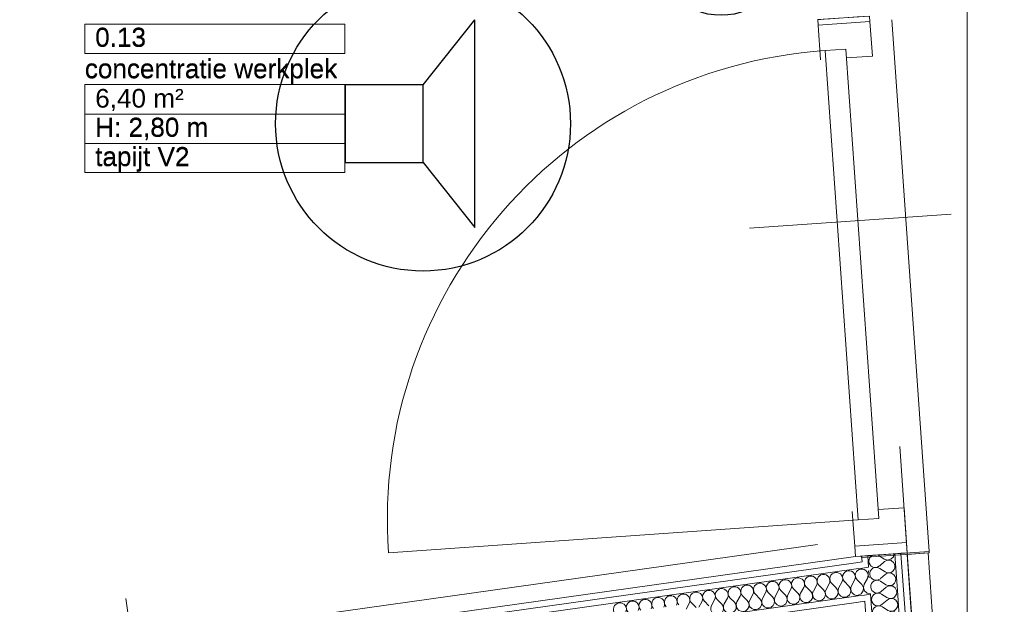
# Model space of a CAD drawing. Header units: millimetres. Extents: x -39149 to 267781, y -2340 to 58540.
# Tile 229 of 244: x 41386 to 43283, y 40883 to 42010. Entities that reach past the tile are written whole.
import ezdxf
from ezdxf.enums import TextEntityAlignment as Align

# ---------------------------------------------------------------- set-up
doc = ezdxf.new("R2010")
doc.units = ezdxf.units.MM
doc.header["$LTSCALE"] = 100
doc.header["$MEASUREMENT"] = 0
for name, pattern in [('B0605', [141, 70, -35, 1, -35]), ('B0701', [46.823999, 31.199999, -15.624]), ('B0704', [150, 100, -50])]:
    doc.linetypes.add(name, pattern=pattern)
for name, color, linetype in [('22 C Binnenwanden', 7, 'Continuous'), ('22 C Binnenwanden Doorsnede-arcering', 7, 'Continuous'), ('22 C Binnenwanden Laagscheidingslijnen', 7, 'Continuous'), ('22 C Binnenwanden Ramen', 7, 'Continuous'), ('22 NC Binnenwanden', 7, 'Continuous'), ('22 NC Binnenwanden Deuren', 7, 'Continuous'), ('82 Interieur', 7, 'Continuous'), ('A Stramien', 7, 'Continuous'), ('EL6311--_LICHT_BINNEN', 3, 'Continuous'), ('EL6421--_GELUID', 3, 'Continuous'), ('T Maatvoering 1_ 50', 7, 'Continuous'), ('Z Ruimteoppervlak', 7, 'Continuous'), ('Z Ruimteoppervlak Zone label', 7, 'Continuous'), ('Z Ruimteoppervlak Zone tekst', 7, 'Continuous')]:
    doc.layers.add(name, color=color, linetype=linetype)
doc.styles.add('buro-012', font='isocp.shx', dxfattribs={"height": 120})
doc.styles.add('BURO-018', font='isocp.shx', dxfattribs={"height": 180})
doc.styles.add('GENERATED_STYLE_1', font='arial.ttf')
doc.styles.add('GENERATED_STYLE_2', font='swiss.ttf')
doc.styles.add('GENERATED_STYLE_3', font='swiss.ttf', dxfattribs={"width": 0.96})
doc.styles.get("Standard").update_dxf_attribs({"font": 'txt', "bigfont": 'BIGFONT.SHX'})

# ---------------------------------------------------------------- blocks, each defined once
blk = doc.blocks.new('concentratie werkplek_0.13_2_7', base_point=(41761.5, 41860.1))
at = {"layer": 'Z Ruimteoppervlak Zone label', "color": 8, "linetype": 'Continuous', "lineweight": 0}
for p, q in [((41511.1, 42001.5), (42011.9, 42001.5)), ((41511.1, 41944.9), (41511.1, 42001.5)), ((42011.9, 42001.5), (42011.9, 41944.9)), ((42011.9, 41944.9), (41511.1, 41944.9)), ((41511.1, 41884.6), (42011.9, 41884.6)), ((41511.1, 41828), (41511.1, 41884.6)), ((42011.9, 41884.6), (42011.9, 41828)), ((42011.9, 41828), (41511.1, 41828)), ((41511.1, 41828), (42011.9, 41828)), ((41511.1, 41771.4), (41511.1, 41828)), ((42011.9, 41828), (42011.9, 41771.4)), ((42011.9, 41771.4), (41511.1, 41771.4)), ((41511.1, 41771.4), (42011.9, 41771.4)), ((41511.1, 41714.9), (41511.1, 41771.4)), ((42011.9, 41771.4), (42011.9, 41714.9)), ((42011.9, 41714.9), (41511.1, 41714.9))]:
    blk.add_line(p, q, dxfattribs=at)
at = {"linetype": 'Continuous', "lineweight": 0, "flags": 1}
for tag in ['ROOM_AREA', 'ROOM_PERIM', 'ROOM_WALLS_SURF', 'ROOM_DOORS_SURF', 'ROOM_WINDS_SURF', 'ROOM_BASELEV', 'ROOM_NET_AREA', 'ROOM_REDUCED_AREA', 'ROOM_CALC_AREA', 'ROOM_VOLUME']:
    blk.add_attdef(tag, text='', height=2000, dxfattribs=at).set_placement((41761.5, 41288.6), align=Align.BOTTOM_LEFT)
at = {"layer": 'Z Ruimteoppervlak Zone tekst', "color": 2, "lineweight": 0, "insert": (41531.1, 41876.3), "char_height": 36, "attachment_point": 1, "style": 'GENERATED_STYLE_1'}
blk.add_mtext('{6,40 m²}', dxfattribs=at)
at = {"layer": 'Z Ruimteoppervlak Zone tekst', "color": 2, "lineweight": 0}
for tag, style, p in [('ROOM_NUMBER', 'GENERATED_STYLE_1', (41531.1, 41946.6)), ('ROOM_NAME', 'GENERATED_STYLE_2', (41511.1, 41885.9)), ('ROOM_HEIGHT', 'GENERATED_STYLE_1', (41531.1, 41773.1)), ('BASEC', 'GENERATED_STYLE_1', (41531.1, 41716.5))]:
    blk.add_attdef(tag, text='', height=36, dxfattribs=dict(at, style=style)).set_placement(p, align=Align.BOTTOM_LEFT)
blk = doc.blocks.new('*X618')
at = {"layer": '22 C Binnenwanden Doorsnede-arcering', "color": 8, "linetype": 'Continuous', "lineweight": 0}
for p, q in [((42963.9, 40914.8), (42969.9, 40925.6)), ((42983.6, 40917.5), (42974.8, 40926.3)), ((42988.5, 40918.2), (42994.4, 40929.1)), ((42841.3, 40897.5), (42847.3, 40908.4)), ((42861, 40900.3), (42852.2, 40909.1)), ((42865.9, 40901), (42871.8, 40911.8)), ((42885.5, 40903.7), (42876.7, 40912.5)), ((42890.4, 40904.4), (42896.4, 40915.3)), ((42910, 40907.2), (42901.3, 40916)), ((42914.9, 40907.9), (42920.9, 40918.7)), ((42934.5, 40910.6), (42925.8, 40919.4)), ((42939.4, 40911.3), (42945.4, 40922.2)), ((42959, 40914.1), (42950.3, 40922.9)), ((42694.2, 40876.9), (42700.2, 40887.7)), ((42713.8, 40879.6), (42705.1, 40888.4)), ((42718.7, 40880.3), (42724.7, 40891.2)), ((42738.3, 40883.1), (42729.6, 40891.8)), ((42743.3, 40883.8), (42749.2, 40894.6)), ((42762.9, 40886.5), (42754.1, 40895.3)), ((42767.8, 40887.2), (42773.8, 40898.1)), ((42787.4, 40890), (42778.7, 40898.7)), ((42792.3, 40890.7), (42798.3, 40901.5)), ((42811.9, 40893.4), (42803.2, 40902.2)), ((42816.8, 40894.1), (42822.8, 40904.9)), ((42836.4, 40896.9), (42827.7, 40905.6)), ((42669.7, 40873.4), (42675.7, 40884.3)), ((42689.3, 40876.2), (42680.6, 40885))]:
    blk.add_line(p, q, dxfattribs=at)
for centre, start, end in [((42959.1, 40931.6), 331.1278, 97.9977), ((42983.6, 40935), 97.9977, 224.8676), ((42983.6, 40935), 331.1278, 97.9977), ((43008.1, 40938.5), 144.5174, 223.4913), ((42836.5, 40914.4), 97.9977, 224.8676), ((42836.5, 40914.4), 331.1278, 97.9977), ((42861, 40917.8), 97.9977, 224.8676), ((42861, 40917.8), 331.1278, 97.9977), ((42885.5, 40921.3), 97.9977, 224.8676), ((42885.5, 40921.3), 331.1278, 97.9977), ((42910, 40924.7), 97.9977, 224.8676), ((42910, 40924.7), 331.1278, 97.9977), ((42934.6, 40928.1), 97.9977, 224.8676), ((42934.6, 40928.1), 331.1278, 97.9977), ((42959.1, 40931.6), 97.9977, 224.8676), ((42689.3, 40893.7), 331.1278, 97.9977), ((42713.9, 40897.1), 97.9977, 224.8676), ((42713.9, 40897.1), 331.1278, 97.9977), ((42738.4, 40900.6), 97.9977, 224.8676), ((42738.4, 40900.6), 331.1278, 97.9977), ((42762.9, 40904), 97.9977, 224.8676), ((42762.9, 40904), 331.1278, 97.9977), ((42787.4, 40907.5), 97.9977, 224.8676), ((42787.4, 40907.5), 331.1278, 97.9977), ((42812, 40910.9), 97.9977, 224.8676), ((42812, 40910.9), 331.1278, 97.9977), ((42901.2, 40898.5), 151.1278, 44.8676), ((42925.7, 40901.9), 151.1278, 44.8676), ((42950.3, 40905.3), 151.1278, 44.8676), ((42974.8, 40908.8), 151.1278, 44.8676), ((42999.3, 40912.2), 151.1278, 278.9678), ((42566.7, 40876.5), 97.9977, 224.8676), ((42566.7, 40876.5), 331.1278, 97.9977), ((42591.3, 40879.9), 97.9977, 224.8676), ((42591.3, 40879.9), 331.1278, 97.9977), ((42615.8, 40883.4), 97.9977, 224.8676), ((42615.8, 40883.4), 331.1278, 97.9977), ((42640.3, 40886.8), 97.9977, 224.8676), ((42640.3, 40886.8), 331.1278, 97.9977), ((42664.8, 40890.2), 97.9977, 224.8676), ((42664.8, 40890.2), 331.1278, 97.9977), ((42689.3, 40893.7), 97.9977, 224.8676), ((42778.6, 40881.2), 151.1278, 44.8676), ((42803.1, 40884.7), 151.1278, 44.8676), ((42827.7, 40888.1), 151.1278, 44.8676), ((42852.2, 40891.6), 151.1278, 44.8676), ((42876.7, 40895), 151.1278, 44.8676), ((42542.2, 40873), 97.9977, 224.8676), ((42542.2, 40873), 331.1278, 97.9977), ((42729.6, 40874.3), 151.1278, 44.8676), ((42754.1, 40877.8), 151.1278, 44.8676)]:
    blk.add_arc(centre, 12.4, start, end, dxfattribs=at)
blk = doc.blocks.new('Wall_117_7', base_point=(43102.3, 40888.7))
at = {"layer": '22 C Binnenwanden', "color": 8, "linetype": 'Continuous', "lineweight": 0}
blk.add_line((42996, 40974.8), (40006.4, 40554.7), dxfattribs=at)
at = {"layer": '22 C Binnenwanden Laagscheidingslijnen', "color": 8, "linetype": 'Continuous', "lineweight": 0}
for p, q in [((42996.8, 40962.8), (40008.1, 40542.9)), ((42997.7, 40950.8), (40009.8, 40531)), ((40017, 40479.5), (43001.3, 40898.8)), ((40018.7, 40467.6), (43002.2, 40886.8))]:
    blk.add_line(p, q, dxfattribs=at)
at = {"layer": '22 C Binnenwanden', "color": 1, "lineweight": 0}
blk.add_blockref('*X618', (0, 0), dxfattribs=at)
blk = doc.blocks.new('*X622')
at = {"layer": '22 C Binnenwanden Doorsnede-arcering', "color": 8, "linetype": 'Continuous', "lineweight": 0}
for p, q in [((43000.2, 40948), (42998, 40945.6)), ((43003.1, 40949.8), (43000.2, 40948)), ((43006.4, 40950.7), (43003.1, 40949.8)), ((43009.7, 40950.7), (43006.4, 40950.7)), ((42999.1, 40930), (42999.3, 40929.7)), ((43008.1, 40921), (42999.3, 40929.7)), ((43007.2, 40902.7), (43011, 40908.3)), ((43011.4, 40915.1), (43008.1, 40921)), ((43011, 40908.3), (43011.4, 40915.1)), ((43012, 40917.6), (43011.5, 40915.1)), ((43011.5, 40915.1), (43012.4, 40912.3)), ((43001.2, 40900.1), (43007.2, 40902.7))]:
    blk.add_line(p, q, dxfattribs=at)
blk = doc.blocks.new('*X623')
at = {"layer": '22 C Binnenwanden Doorsnede-arcering', "color": 8, "linetype": 'Continuous', "lineweight": 0}
for p, q in [((43009.8, 40950.7), (43009.7, 40950.7)), ((43013.1, 40949.8), (43009.8, 40950.7)), ((43016, 40948), (43013.1, 40949.8)), ((43018.3, 40945.5), (43016, 40948)), ((43019.8, 40942.5), (43018.3, 40945.5)), ((43020.9, 40945.9), (43020.3, 40942.5)), ((43021.9, 40947.9), (43020.9, 40945.9)), ((43013, 40921.7), (43019, 40932.5)), ((43019, 40932.5), (43020.2, 40935.7)), ((43020.5, 40939.1), (43019.8, 40942.5)), ((43020.2, 40935.7), (43020.5, 40939.1)), ((43020.3, 40942.5), (43020.6, 40939.1)), ((43020.6, 40939.1), (43021.8, 40935.9)), ((43021.8, 40935.9), (43022.9, 40934.5)), ((43013, 40921.7), (43012, 40917.6)), ((43012.4, 40912.3), (43013.6, 40908.7)), ((43013.6, 40908.7), (43018.8, 40904.3)), ((43018.8, 40904.3), (43025, 40903.5))]:
    blk.add_line(p, q, dxfattribs=at)
blk = doc.blocks.new('*X624')
at = {"layer": '22 C Binnenwanden Doorsnede-arcering', "color": 8, "linetype": 'Continuous', "lineweight": 0}
for p, q in [((43056.6, 40895.7), (43046.2, 40902.4)), ((43057, 40890.8), (43047.6, 40882.7)), ((43058.4, 40871), (43048, 40877.7)), ((43058.7, 40866.1), (43049.3, 40858)), ((43060.1, 40846.3), (43049.7, 40853)), ((43060.4, 40841.4), (43051.1, 40833.3)), ((43061.8, 40821.6), (43051.4, 40828.3)), ((43062.2, 40816.7), (43052.8, 40808.6)), ((43063.5, 40796.9), (43053.1, 40803.6)), ((43063.9, 40792), (43054.5, 40783.8)), ((43065.3, 40772.2), (43054.9, 40778.9)), ((43065.6, 40767.3), (43056.3, 40759.1)), ((43067, 40747.5), (43056.6, 40754.2)), ((43067.3, 40742.5), (43058, 40734.4)), ((43068.7, 40722.8), (43058.3, 40729.5)), ((43069.1, 40717.8), (43059.7, 40709.7)), ((43070.5, 40698.1), (43060.1, 40704.8)), ((43070.8, 40693.1), (43061.4, 40685)), ((43072.2, 40673.4), (43061.8, 40680.1)), ((43072.5, 40668.4), (43063.2, 40660.3)), ((43073.9, 40648.7), (43063.5, 40655.4)), ((43074.3, 40643.7), (43064.9, 40635.6)), ((43075.6, 40624), (43065.2, 40630.7)), ((43076, 40619), (43066.6, 40610.9)), ((43077.4, 40599.3), (43067, 40606)), ((43077.7, 40594.3), (43068.4, 40586.2)), ((43079.1, 40574.6), (43068.7, 40581.3)), ((43079.4, 40569.6), (43070.1, 40561.5)), ((43080.8, 40549.9), (43070.4, 40556.6)), ((43081.2, 40544.9), (43071.8, 40536.8)), ((43082.6, 40525.2), (43072.2, 40531.9)), ((43082.9, 40520.2), (43073.5, 40512.1)), ((43084.3, 40500.5), (43073.9, 40507.2)), ((43084.6, 40495.5), (43075.3, 40487.4)), ((43086, 40475.8), (43075.6, 40482.5)), ((43086.4, 40470.8), (43077, 40462.7)), ((43087.7, 40451.1), (43077.3, 40457.8)), ((43088.1, 40446.1), (43078.7, 40438)), ((43089.5, 40426.4), (43079.1, 40433.1)), ((43089.8, 40421.4), (43080.5, 40413.3)), ((43091.2, 40401.7), (43080.8, 40408.4)), ((43091.6, 40396.7), (43082.2, 40388.6)), ((43092.9, 40377), (43082.5, 40383.7)), ((43093.3, 40372), (43083.9, 40363.9)), ((43094.7, 40352.3), (43084.3, 40359)), ((43095, 40347.3), (43085.6, 40339.2)), ((43096.4, 40327.6), (43086, 40334.3)), ((43096.7, 40322.6), (43087.4, 40314.5)), ((43098.1, 40302.9), (43087.7, 40309.6)), ((43098.5, 40297.9), (43089.1, 40289.8)), ((43099.9, 40278.2), (43089.5, 40284.9)), ((43100.2, 40273.2), (43090.8, 40265.1)), ((43101.6, 40253.5), (43091.2, 40260.2)), ((43101.9, 40248.5), (43092.6, 40240.4)), ((43103.3, 40228.8), (43092.9, 40235.5)), ((43103.7, 40223.8), (43094.3, 40215.7)), ((43105, 40204.1), (43094.6, 40210.8)), ((43105.4, 40199.1), (43096, 40191)), ((43106.8, 40179.4), (43096.4, 40186.1)), ((43107.1, 40174.4), (43097.8, 40166.3)), ((43108.5, 40154.7), (43098.1, 40161.4)), ((43108.8, 40149.7), (43099.5, 40141.6)), ((43110.2, 40130), (43099.8, 40136.7)), ((43110.6, 40125), (43101.2, 40116.9)), ((43112, 40105.3), (43101.6, 40112)), ((43112.3, 40100.3), (43102.9, 40092.2)), ((43113.7, 40080.6), (43103.3, 40087.3)), ((43114, 40075.6), (43104.7, 40067.5)), ((43115.4, 40055.8), (43105, 40062.6)), ((43115.8, 40050.9), (43106.4, 40042.8)), ((43117.1, 40031.1), (43106.7, 40037.9)), ((43117.5, 40026.2), (43108.1, 40018.1)), ((43118.9, 40006.4), (43108.5, 40013.2)), ((43119.2, 40001.5), (43109.9, 39993.4)), ((43120.6, 39981.7), (43110.2, 39988.5)), ((43120.9, 39976.8), (43111.6, 39968.7)), ((43122.3, 39957), (43111.9, 39963.8)), ((43122.7, 39952.1), (43113.3, 39944)), ((43124.1, 39932.3), (43113.7, 39939.1)), ((43124.4, 39927.4), (43115, 39919.3)), ((43125.8, 39907.6), (43115.4, 39914.4)), ((43126.1, 39902.7), (43116.8, 39894.6)), ((43127.5, 39882.9), (43117.1, 39889.7)), ((43127.9, 39878), (43118.5, 39869.9)), ((43129.2, 39858.2), (43118.8, 39865)), ((43129.6, 39853.3), (43120.2, 39845.2)), ((43131, 39833.5), (43120.6, 39840.3)), ((43131.3, 39828.6), (43122, 39820.5)), ((43132.7, 39808.8), (43122.3, 39815.6)), ((43133.1, 39803.9), (43123.7, 39795.8)), ((43134.4, 39784.1), (43124, 39790.9)), ((43134.8, 39779.2), (43125.4, 39771.1)), ((43136.2, 39759.4), (43125.8, 39766.1)), ((43136.5, 39754.5), (43127.1, 39746.4)), ((43137.9, 39734.7), (43127.5, 39741.4)), ((43138.2, 39729.8), (43128.9, 39721.7)), ((43139.6, 39710), (43129.2, 39716.7)), ((43140, 39705.1), (43130.6, 39697)), ((43141.4, 39685.3), (43131, 39692)), ((43141.7, 39680.4), (43132.3, 39672.3)), ((43143.1, 39660.6), (43132.7, 39667.3)), ((43143.4, 39655.7), (43134.1, 39647.6)), ((43144.8, 39635.9), (43134.4, 39642.6)), ((43145.2, 39631), (43135.8, 39622.9)), ((43146.5, 39611.2), (43136.1, 39617.9)), ((43146.9, 39606.3), (43137.5, 39598.2)), ((43148.3, 39586.5), (43137.9, 39593.2)), ((43148.6, 39581.6), (43139.3, 39573.5)), ((43150, 39561.8), (43139.6, 39568.5)), ((43150.3, 39556.9), (43141, 39548.8)), ((43151.7, 39537.1), (43141.3, 39543.8)), ((43152.1, 39532.2), (43142.7, 39524.1)), ((43153.5, 39512.4), (43143.1, 39519.1)), ((43153.8, 39507.5), (43144.4, 39499.4)), ((43155.2, 39487.7), (43144.8, 39494.4)), ((43155.5, 39482.8), (43146.2, 39474.7)), ((43156.9, 39463), (43146.5, 39469.7)), ((43157.3, 39458.1), (43147.9, 39450)), ((43158.6, 39438.3), (43148.2, 39445)), ((43159, 39433.4), (43149.6, 39425.3)), ((43160.4, 39413.6), (43150, 39420.3)), ((43160.7, 39408.7), (43151.4, 39400.6)), ((43162.1, 39388.9), (43151.7, 39395.6)), ((43162.4, 39384), (43153.1, 39375.9)), ((43163.8, 39364.2), (43153.4, 39370.9)), ((43164.2, 39359.3), (43154.8, 39351.2)), ((43165.6, 39339.5), (43155.2, 39346.2)), ((43165.9, 39334.6), (43156.5, 39326.5)), ((43167.3, 39314.8), (43156.9, 39321.5)), ((43167.6, 39309.9), (43158.3, 39301.8)), ((43169, 39290.1), (43158.6, 39296.8)), ((43169.4, 39285.2), (43160, 39277.1)), ((43170.7, 39265.4), (43160.3, 39272.1)), ((43171.1, 39260.5), (43161.7, 39252.4)), ((43172.5, 39240.7), (43162.1, 39247.4)), ((43172.8, 39235.8), (43163.5, 39227.7)), ((43174.2, 39216), (43163.8, 39222.7)), ((43174.6, 39211.1), (43165.2, 39203)), ((43175.9, 39191.3), (43165.5, 39198)), ((43176.3, 39186.4), (43166.9, 39178.3)), ((43177.7, 39166.6), (43167.3, 39173.3)), ((43178, 39161.7), (43168.6, 39153.6)), ((43179.4, 39141.9), (43169, 39148.6)), ((43179.7, 39137), (43170.4, 39128.9)), ((43181.1, 39117.2), (43170.7, 39123.9)), ((43181.5, 39112.3), (43172.1, 39104.2)), ((43182.9, 39092.5), (43172.5, 39099.2)), ((43183.2, 39087.6), (43173.8, 39079.4)), ((43179.5, 39071.1), (43174.2, 39074.5))]:
    blk.add_line(p, q, dxfattribs=at)
for centre, start, end in [((43063.3, 40906.1), 237.1344, 14.3553), ((43039.5, 40892), 112.296, 184.0043), ((43039.5, 40892), 184.0043, 310.8742), ((43039.5, 40892), 57.1344, 83.6994), ((43065.1, 40881.4), 237.1344, 130.8742), ((43041.2, 40867.3), 57.1344, 184.0043), ((43066.8, 40856.7), 237.1344, 130.8742), ((43041.2, 40867.3), 184.0043, 310.8742), ((43043, 40842.6), 57.1344, 184.0043), ((43043, 40842.6), 184.0043, 310.8742), ((43044.7, 40817.9), 57.1344, 184.0043), ((43068.5, 40832), 237.1344, 130.8742), ((43044.7, 40817.9), 184.0043, 310.8742), ((43070.3, 40807.3), 237.1344, 130.8742), ((43046.4, 40793.2), 57.1344, 184.0043), ((43046.4, 40793.2), 184.0043, 310.8742), ((43072, 40782.6), 237.1344, 130.8742), ((43048.2, 40768.5), 57.1344, 184.0043), ((43048.2, 40768.5), 184.0043, 310.8742), ((43049.9, 40743.8), 57.1344, 184.0043), ((43073.7, 40757.9), 237.1344, 130.8742), ((43049.9, 40743.8), 184.0043, 310.8742), ((43075.4, 40733.2), 237.1344, 130.8742), ((43051.6, 40719.1), 57.1344, 184.0043), ((43051.6, 40719.1), 184.0043, 310.8742), ((43077.2, 40708.5), 237.1344, 130.8742), ((43053.3, 40694.4), 57.1344, 184.0043), ((43053.3, 40694.4), 184.0043, 310.8742), ((43055.1, 40669.7), 57.1344, 184.0043), ((43078.9, 40683.8), 237.1344, 130.8742), ((43055.1, 40669.7), 184.0043, 310.8742), ((43080.6, 40659.1), 237.1344, 130.8742), ((43056.8, 40645), 57.1344, 184.0043), ((43056.8, 40645), 184.0043, 310.8742), ((43082.4, 40634.4), 237.1344, 130.8742), ((43058.5, 40620.3), 57.1344, 184.0043), ((43084.1, 40609.7), 237.1344, 130.8742), ((43058.5, 40620.3), 184.0043, 310.8742), ((43060.3, 40595.6), 57.1344, 184.0043), ((43060.3, 40595.6), 184.0043, 310.8742), ((43085.8, 40585), 237.1344, 130.8742), ((43062, 40570.9), 57.1344, 184.0043), ((43062, 40570.9), 184.0043, 310.8742), ((43087.6, 40560.3), 237.1344, 130.8742), ((43063.7, 40546.2), 57.1344, 184.0043), ((43089.3, 40535.6), 237.1344, 130.8742), ((43063.7, 40546.2), 184.0043, 310.8742), ((43065.4, 40521.5), 57.1344, 184.0043), ((43065.4, 40521.5), 184.0043, 310.8742), ((43067.2, 40496.8), 57.1344, 184.0043), ((43091, 40510.9), 237.1344, 130.8742), ((43067.2, 40496.8), 184.0043, 310.8742), ((43092.7, 40486.2), 237.1344, 130.8742), ((43068.9, 40472.1), 57.1344, 184.0043), ((43068.9, 40472.1), 184.0043, 310.8742), ((43094.5, 40461.5), 237.1344, 130.8742), ((43070.6, 40447.4), 57.1344, 184.0043), ((43070.6, 40447.4), 184.0043, 310.8742), ((43072.4, 40422.7), 57.1344, 184.0043), ((43096.2, 40436.8), 237.1344, 130.8742), ((43072.4, 40422.7), 184.0043, 310.8742), ((43097.9, 40412.1), 237.1344, 130.8742), ((43074.1, 40398), 57.1344, 184.0043), ((43074.1, 40398), 184.0043, 310.8742), ((43099.7, 40387.4), 237.1344, 130.8742), ((43075.8, 40373.3), 57.1344, 184.0043), ((43101.4, 40362.7), 237.1344, 130.8742), ((43075.8, 40373.3), 184.0043, 310.8742), ((43077.5, 40348.6), 57.1344, 184.0043), ((43077.5, 40348.6), 184.0043, 310.8742), ((43103.1, 40338), 237.1344, 130.8742), ((43079.3, 40323.9), 57.1344, 184.0043), ((43079.3, 40323.9), 184.0043, 310.8742), ((43104.8, 40313.3), 237.1344, 130.8742), ((43081, 40299.2), 57.1344, 184.0043), ((43106.6, 40288.6), 237.1344, 130.8742), ((43081, 40299.2), 184.0043, 310.8742), ((43082.7, 40274.5), 57.1344, 184.0043), ((43082.7, 40274.5), 184.0043, 310.8742), ((43084.5, 40249.8), 57.1344, 184.0043), ((43108.3, 40263.9), 237.1344, 130.8742), ((43084.5, 40249.8), 184.0043, 310.8742), ((43110, 40239.2), 237.1344, 130.8742), ((43086.2, 40225.1), 57.1344, 184.0043), ((43086.2, 40225.1), 184.0043, 310.8742), ((43111.8, 40214.5), 237.1344, 130.8742), ((43087.9, 40200.4), 57.1344, 184.0043), ((43087.9, 40200.4), 184.0043, 310.8742), ((43089.7, 40175.7), 57.1344, 184.0043), ((43113.5, 40189.8), 237.1344, 130.8742), ((43089.7, 40175.7), 184.0043, 310.8742), ((43115.2, 40165.1), 237.1344, 130.8742), ((43091.4, 40151), 57.1344, 184.0043), ((43091.4, 40151), 184.0043, 310.8742), ((43116.9, 40140.4), 237.1344, 130.8742), ((43093.1, 40126.3), 57.1344, 184.0043), ((43093.1, 40126.3), 184.0043, 310.8742), ((43094.8, 40101.6), 57.1344, 184.0043), ((43118.7, 40115.7), 237.1344, 130.8742), ((43094.8, 40101.6), 184.0043, 310.8742), ((43120.4, 40090.9), 237.1344, 130.8742), ((43096.6, 40076.9), 57.1344, 184.0043), ((43096.6, 40076.9), 184.0043, 310.8742), ((43122.1, 40066.2), 237.1344, 130.8742), ((43098.3, 40052.2), 57.1344, 184.0043), ((43123.9, 40041.5), 237.1344, 130.8742), ((43098.3, 40052.2), 184.0043, 310.8742), ((43100, 40027.5), 57.1344, 184.0043), ((43100, 40027.5), 184.0043, 310.8742), ((43101.8, 40002.8), 57.1344, 184.0043), ((43125.6, 40016.8), 237.1344, 130.8742), ((43101.8, 40002.8), 184.0043, 310.8742), ((43127.3, 39992.1), 237.1344, 130.8742), ((43103.5, 39978.1), 57.1344, 184.0043), ((43103.5, 39978.1), 184.0043, 310.8742), ((43129.1, 39967.4), 237.1344, 130.8742), ((43105.2, 39953.4), 57.1344, 184.0043), ((43105.2, 39953.4), 184.0043, 310.8742), ((43106.9, 39928.7), 57.1344, 184.0043), ((43130.8, 39942.7), 237.1344, 130.8742), ((43106.9, 39928.7), 184.0043, 310.8742), ((43132.5, 39918), 237.1344, 130.8742), ((43108.7, 39904), 57.1344, 184.0043), ((43108.7, 39904), 184.0043, 310.8742), ((43134.2, 39893.3), 237.1344, 130.8742), ((43110.4, 39879.3), 57.1344, 184.0043), ((43110.4, 39879.3), 184.0043, 310.8742), ((43112.1, 39854.6), 57.1344, 184.0043), ((43136, 39868.6), 237.1344, 130.8742), ((43112.1, 39854.6), 184.0043, 310.8742), ((43137.7, 39843.9), 237.1344, 130.8742), ((43113.9, 39829.9), 57.1344, 184.0043), ((43113.9, 39829.9), 184.0043, 310.8742), ((43139.4, 39819.2), 237.1344, 130.8742), ((43115.6, 39805.2), 57.1344, 184.0043), ((43141.2, 39794.5), 237.1344, 130.8742), ((43115.6, 39805.2), 184.0043, 310.8742), ((43117.3, 39780.5), 57.1344, 184.0043), ((43117.3, 39780.5), 184.0043, 310.8742), ((43119, 39755.8), 57.1344, 184.0043), ((43142.9, 39769.8), 237.1344, 130.8742), ((43119, 39755.8), 184.0043, 310.8742), ((43144.6, 39745.1), 237.1344, 130.8742), ((43120.8, 39731), 57.1344, 184.0043), ((43120.8, 39731), 184.0043, 310.8742), ((43146.3, 39720.4), 237.1344, 130.8742), ((43122.5, 39706.3), 57.1344, 184.0043), ((43122.5, 39706.3), 184.0043, 310.8742), ((43124.2, 39681.6), 57.1344, 184.0043), ((43148.1, 39695.7), 237.1344, 130.8742), ((43124.2, 39681.6), 184.0043, 310.8742), ((43149.8, 39671), 237.1344, 130.8742), ((43126, 39656.9), 57.1344, 184.0043), ((43126, 39656.9), 184.0043, 310.8742), ((43151.5, 39646.3), 237.1344, 130.8742), ((43127.7, 39632.2), 57.1344, 184.0043), ((43127.7, 39632.2), 184.0043, 310.8742), ((43129.4, 39607.5), 57.1344, 184.0043), ((43153.3, 39621.6), 237.1344, 130.8742), ((43129.4, 39607.5), 184.0043, 310.8742), ((43155, 39596.9), 237.1344, 130.8742), ((43131.2, 39582.8), 57.1344, 184.0043), ((43131.2, 39582.8), 184.0043, 310.8742), ((43156.7, 39572.2), 237.1344, 130.8742), ((43132.9, 39558.1), 57.1344, 184.0043), ((43158.4, 39547.5), 237.1344, 130.8742), ((43132.9, 39558.1), 184.0043, 310.8742), ((43134.6, 39533.4), 57.1344, 184.0043), ((43134.6, 39533.4), 184.0043, 310.8742), ((43136.3, 39508.7), 57.1344, 184.0043), ((43160.2, 39522.8), 237.1344, 130.8742), ((43136.3, 39508.7), 184.0043, 310.8742), ((43161.9, 39498.1), 237.1344, 130.8742), ((43138.1, 39484), 57.1344, 184.0043), ((43138.1, 39484), 184.0043, 310.8742), ((43163.6, 39473.4), 237.1344, 130.8742), ((43139.8, 39459.3), 57.1344, 184.0043), ((43139.8, 39459.3), 184.0043, 310.8742), ((43141.5, 39434.6), 57.1344, 184.0043), ((43165.4, 39448.7), 237.1344, 130.8742), ((43141.5, 39434.6), 184.0043, 310.8742), ((43167.1, 39424), 237.1344, 130.8742), ((43143.3, 39409.9), 57.1344, 184.0043), ((43143.3, 39409.9), 184.0043, 310.8742), ((43168.8, 39399.3), 237.1344, 130.8742), ((43145, 39385.2), 57.1344, 184.0043), ((43145, 39385.2), 184.0043, 310.8742), ((43146.7, 39360.5), 57.1344, 184.0043), ((43170.6, 39374.6), 237.1344, 130.8742), ((43146.7, 39360.5), 184.0043, 310.8742), ((43172.3, 39349.9), 237.1344, 130.8742), ((43148.4, 39335.8), 57.1344, 184.0043), ((43148.4, 39335.8), 184.0043, 310.8742), ((43174, 39325.2), 237.1344, 130.8742), ((43150.2, 39311.1), 57.1344, 184.0043), ((43175.7, 39300.5), 237.1344, 130.8742), ((43150.2, 39311.1), 184.0043, 310.8742), ((43151.9, 39286.4), 57.1344, 184.0043), ((43151.9, 39286.4), 184.0043, 310.8742), ((43177.5, 39275.8), 237.1344, 130.8742), ((43153.6, 39261.7), 57.1344, 184.0043), ((43153.6, 39261.7), 184.0043, 310.8742), ((43179.2, 39251.1), 237.1344, 130.8742), ((43155.4, 39237), 57.1344, 184.0043), ((43180.9, 39226.4), 237.1344, 130.8742), ((43155.4, 39237), 184.0043, 310.8742), ((43157.1, 39212.3), 57.1344, 184.0043), ((43157.1, 39212.3), 184.0043, 310.8742), ((43158.8, 39187.6), 57.1344, 184.0043), ((43182.7, 39201.7), 237.1344, 130.8742), ((43158.8, 39187.6), 184.0043, 310.8742), ((43184.4, 39177), 237.1344, 130.8742), ((43160.5, 39162.9), 57.1344, 184.0043), ((43160.5, 39162.9), 184.0043, 310.8742), ((43186.1, 39152.3), 237.1344, 130.8742), ((43162.3, 39138.2), 57.1344, 184.0043), ((43162.3, 39138.2), 184.0043, 310.8742), ((43164, 39113.5), 57.1344, 184.0043), ((43187.8, 39127.6), 237.1344, 130.8742), ((43164, 39113.5), 184.0043, 310.8742), ((43189.6, 39102.9), 237.1344, 130.8742), ((43165.7, 39088.8), 57.1344, 184.0043), ((43165.7, 39088.8), 184.0043, 310.8742), ((43191.3, 39078.2), 333.5958, 130.8742), ((43167.5, 39064.1), 57.1344, 154.4112)]:
    blk.add_arc(centre, 12.4, start, end, dxfattribs=at)
blk = doc.blocks.new('*X625')
at = {"layer": '22 C Binnenwanden Doorsnede-arcering', "color": 8, "linetype": 'Continuous', "lineweight": 0}
for p, q in [((43042.8, 40957.1), (43042.4, 40956.8)), ((43053.2, 40945.1), (43042.8, 40951.8)), ((43053.5, 40940.2), (43044.1, 40932.1)), ((43054.9, 40920.4), (43044.5, 40927.1)), ((43055.2, 40915.5), (43045.9, 40907.4))]:
    blk.add_line(p, q, dxfattribs=at)
for centre, start, end in [((43036, 40941.4), 57.1344, 184.0043), ((43034.3, 40966.1), 242.7247, 310.8742), ((43059.9, 40955.5), 237.1344, 26.6875), ((43036, 40941.4), 184.0043, 310.8742), ((43037.8, 40916.7), 57.1344, 184.0043), ((43061.6, 40930.8), 237.1344, 130.8742), ((43037.8, 40916.7), 184.0043, 310.8742), ((43063.3, 40906.1), 14.3553, 130.8742), ((43039.5, 40892), 83.6994, 112.296)]:
    blk.add_arc(centre, 12.4, start, end, dxfattribs=at)
blk = doc.blocks.new('*X626')
at = {"layer": '22 C Binnenwanden Doorsnede-arcering', "color": 8, "linetype": 'Continuous', "lineweight": 0}
for p, q in [((43022.2, 40968.7), (43022, 40965.3)), ((43022, 40965.3), (43022.7, 40961.9)), ((43023.4, 40971.9), (43022.2, 40968.7)), ((43025.3, 40974.7), (43023.4, 40971.9)), ((43028, 40976.8), (43025.3, 40974.7)), ((43028.7, 40977.1), (43028, 40976.8)), ((43041, 40976.5), (43038.4, 40977.7)), ((43051.4, 40969.8), (43041, 40976.5)), ((43051.8, 40964.9), (43042.8, 40957.1)), ((43051.4, 40969.8), (43057.9, 40967.8)), ((43057.9, 40967.7), (43051.8, 40964.9)), ((43057.9, 40967.8), (43064.5, 40969.5)), ((43064.6, 40966.9), (43057.9, 40967.7)), ((43064.5, 40969.5), (43069.1, 40974.4)), ((43069.9, 40962.7), (43064.6, 40966.9)), ((43069.1, 40974.4), (43070.3, 40980)), ((43022.7, 40961.9), (43024.3, 40958.9)), ((43024.3, 40958.9), (43026.6, 40956.4)), ((43026.6, 40956.4), (43028.8, 40955.1)), ((43070.6, 40961), (43069.9, 40962.7))]:
    blk.add_line(p, q, dxfattribs=at)
blk = doc.blocks.new('Empty Window')
at = {"layer": '22 C Binnenwanden Ramen', "color": 8, "linetype": 'Continuous', "lineweight": 0}
for p, q in [((-518.8, 17), (-518.8, 5)), ((-518.8, 5), (-518.8, -7)), ((518.8, 17), (518.8, 5)), ((518.8, 5), (518.8, -7)), ((-518.8, -7), (-518.8, -59)), ((518.8, -7), (518.8, -59)), ((-518.8, -59), (-518.8, -71)), ((-518.8, -71), (-518.8, -83)), ((518.8, -59), (518.8, -71)), ((518.8, -71), (518.8, -83))]:
    blk.add_line(p, q, dxfattribs=at)
blk = doc.blocks.new('Wall_119_7', base_point=(42961.5, 42900))
at = {"layer": '22 C Binnenwanden', "color": 8, "linetype": 'Continuous', "lineweight": 0}
blk.add_line((43229.3, 39074.6), (43095.8, 40981.8), dxfattribs=at)
at = {"layer": '22 C Binnenwanden Laagscheidingslijnen', "color": 8, "linetype": 'Continuous', "lineweight": 0}
for p, q in [((43008.8, 40964.4), (42996.8, 40962.8)), ((43008, 40975.6), (43008.8, 40964.4)), ((43019.9, 40976.4), (43021.5, 40954.1)), ((43073.1, 40961.4), (43071.8, 40980.1)), ((43217.3, 39073.7), (43083.8, 40980.9)), ((43009.6, 40952.4), (42997.7, 40950.8)), ((43021.5, 40954.1), (43009.6, 40952.4)), ((43076.8, 40909.4), (43073.1, 40961.4)), ((43205.3, 39072.9), (43076.8, 40909.4)), ((43001.3, 40898.8), (43013.2, 40900.4)), ((43002.2, 40886.8), (43014.1, 40888.4)), ((43013.2, 40900.4), (43025.1, 40902.1)), ((43014.1, 40888.4), (43141.5, 39068.4)), ((43025.1, 40902.1), (43153.5, 39069.3))]:
    blk.add_line(p, q, dxfattribs=at)
at = {"layer": '22 C Binnenwanden', "color": 1, "lineweight": 0}
for name in ['*X626', '*X622', '*X623', '*X625', '*X624']:
    blk.add_blockref(name, (0, 0), dxfattribs=at)
at = {"layer": '22 C Binnenwanden Ramen', "color": 1, "linetype": 'Continuous', "lineweight": 0, "zscale": 1000, "rotation": 274.0043243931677}
blk.add_blockref('Empty Window', (43042.6, 41498.1), dxfattribs=at)
blk = doc.blocks.new('D1a bi h 14_25')
at = {"layer": '22 NC Binnenwanden Deuren', "color": 8, "linetype": 'Continuous', "lineweight": 0}
for p, q in [((-453.5, -10), (-453.5, 897)), ((-503.5, 0), (-436.5, 0)), ((-503.5, 0), (-503.5, -100)), ((-503.5, 0), (-503.5, -100)), ((-453.5, -10), (-453.5, 0)), ((436.5, 0), (503.5, 0)), ((453.5, -10), (453.5, 0)), ((503.5, -100), (503.5, 0)), ((503.5, 0), (503.5, -100)), ((-453.5, -10), (453.5, -10)), ((-453.5, -50), (-453.5, -10)), ((453.5, -10), (453.5, -50)), ((453.5, -50), (-453.5, -50)), ((-436.5, -50), (-436.5, -100)), ((436.5, -50), (436.5, -100)), ((-503.5, -100), (-436.5, -100)), ((436.5, -100), (503.5, -100))]:
    blk.add_line(p, q, dxfattribs=at)
blk.add_arc((-453.5, -10), 907, 0, 90, dxfattribs=at)
blk = doc.blocks.new('Wall_122_7', base_point=(42973.4, 42013.4))
at = {"layer": '22 NC Binnenwanden', "color": 8, "linetype": 'Continuous', "lineweight": 0}
for p, q in [((43023.3, 42016.9), (42923.5, 42009.9)), ((42923.5, 42009.9), (42924.3, 41999.5)), ((43024, 42006.4), (43023.3, 42016.9)), ((42924.3, 41999.5), (43024, 42006.4)), ((42994.6, 40994.9), (43094.3, 41001.9)), ((43095.8, 40981.8), (43094.3, 41001.9)), ((42994.6, 40994.9), (42996, 40974.8)), ((42996, 40974.8), (43095.8, 40981.8))]:
    blk.add_line(p, q, dxfattribs=at)
at = {"layer": '22 NC Binnenwanden Deuren', "color": 1, "linetype": 'Continuous', "lineweight": 0, "zscale": 1000, "rotation": 94.0043243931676}
blk.add_blockref('D1a bi h 14_25', (42959.4, 41497.2), dxfattribs=at)
blk = doc.blocks.new('Wall_128_7', base_point=(43135.9, 40981.6))
at = {"layer": '22 C Binnenwanden', "color": 8, "linetype": 'Continuous', "lineweight": 0}
for p, q in [((43135.9, 40981.6), (43096, 40978.8)), ((43096, 40978.8), (43229.3, 39074.6)), ((43269.2, 39077.4), (43135.9, 40981.6))]:
    blk.add_line(p, q, dxfattribs=at)
blk = doc.blocks.new('Wall_425_7', base_point=(43138, 40981.7))
at = {"layer": '22 C Binnenwanden', "color": 8, "linetype": 'Continuous', "lineweight": 0}
for p, q in [((43137.8, 40984.7), (43008.1, 40975.6)), ((43138, 40981.7), (43137.8, 40984.7)), ((43008.1, 40975.6), (43008.3, 40972.6)), ((43008.3, 40972.6), (43138, 40981.7))]:
    blk.add_line(p, q, dxfattribs=at)
blk = doc.blocks.new('Standard grid marker_17')
at = {"layer": 'A Stramien', "color": 8, "linetype": 'B0605', "lineweight": 0}
blk.add_line((4000, 0), (46394.8, 0), dxfattribs=at)
at = {"layer": 'A Stramien', "color": 4, "lineweight": 0, "style": 'GENERATED_STYLE_3'}
blk.add_attdef('AC_MARKERTEXT_1', text='', height=100, rotation=90, dxfattribs=at).set_placement((-20, -52.3), align=Align.BOTTOM_LEFT)
blk = doc.blocks.new('concentratie werkplek_0.13_2_8', base_point=(41761.5, 41860.1))
at = {"layer": 'Z Ruimteoppervlak Zone label', "color": 8, "linetype": 'Continuous', "lineweight": 0}
for p, q in [((41511.1, 42001.5), (42011.9, 42001.5)), ((41511.1, 41944.9), (41511.1, 42001.5)), ((42011.9, 42001.5), (42011.9, 41944.9)), ((42011.9, 41944.9), (41511.1, 41944.9)), ((41511.1, 41884.6), (42011.9, 41884.6)), ((41511.1, 41828), (41511.1, 41884.6)), ((42011.9, 41884.6), (42011.9, 41828)), ((42011.9, 41828), (41511.1, 41828)), ((41511.1, 41828), (42011.9, 41828)), ((41511.1, 41771.4), (41511.1, 41828)), ((42011.9, 41828), (42011.9, 41771.4)), ((42011.9, 41771.4), (41511.1, 41771.4)), ((41511.1, 41771.4), (42011.9, 41771.4)), ((41511.1, 41714.9), (41511.1, 41771.4)), ((42011.9, 41771.4), (42011.9, 41714.9)), ((42011.9, 41714.9), (41511.1, 41714.9))]:
    blk.add_line(p, q, dxfattribs=at)
blk = doc.blocks.new('Wall_122_8', base_point=(42973.4, 42013.4))
at = {"layer": '22 NC Binnenwanden', "color": 8, "linetype": 'Continuous', "lineweight": 0}
for p, q in [((43023.3, 42016.9), (42923.5, 42009.9)), ((42923.5, 42009.9), (42924.3, 41999.5)), ((43024, 42006.4), (43023.3, 42016.9)), ((42924.3, 41999.5), (43024, 42006.4)), ((42994.6, 40994.9), (43094.3, 41001.9)), ((43095.8, 40981.8), (43094.3, 41001.9)), ((42994.6, 40994.9), (42996, 40974.8)), ((42996, 40974.8), (43095.8, 40981.8))]:
    blk.add_line(p, q, dxfattribs=at)
at = {"layer": '22 NC Binnenwanden Deuren', "color": 1, "linetype": 'Continuous', "lineweight": 0, "zscale": 1000, "rotation": 94.0043243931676}
blk.add_blockref('D1a bi h 14_25', (42959.4, 41497.2), dxfattribs=at)
blk = doc.blocks.new('1114A1')
at = {"color": 0, "linetype": 'Continuous'}
for p, q in [((0.625, 3.333), (2.742, 7)), ((2.742, 7), (3.955, 6.3))]:
    blk.add_line(p, q, dxfattribs=at)
blk.add_circle((0, 2.25), 1.25, dxfattribs=at)
at = {"color": 0, "linetype": 'Continuous', "style": 'BURO-018'}
blk.add_attdef('SWITCHCODE', text='', height=1.8, dxfattribs=at).set_placement((3.356, 9), align=Align.MIDDLE)
at = {"color": 0, "linetype": 'Continuous', "style": 'BURO-018', "flags": 1}
blk.add_attdef('ARTICLECODE', text='', height=1.8, dxfattribs=at).set_placement((0, 0), align=Align.MIDDLE)
blk = doc.blocks.new('E00497')
at = {"color": 0}
for p, q in [((0, 0.75), (1, 2)), ((1, -2), (1, 2)), ((0, 0.75), (-1.5, 0.75)), ((0, -0.75), (0, 0.75)), ((-1.5, -0.75), (0, -0.75)), ((0, -0.75), (1, -2))]:
    blk.add_line(p, q, dxfattribs=at)
blk.add_line((-1.5, 0.75), (-1.5, -0.75))
blk.add_circle((0, 0), 2.841, dxfattribs=at)
at = {"color": 0, "linetype": 'Continuous', "style": 'BURO-018'}
blk.add_attdef('TEXT1', text='', height=1.8, dxfattribs=at).set_placement((0, 4.5), align=Align.MIDDLE)
at = {"color": 0, "linetype": 'Continuous', "style": 'BURO-018', "flags": 1}
blk.add_attdef('ARTICLECODE', text='', height=1.8, dxfattribs=at).set_placement((0, 0), align=Align.MIDDLE)

msp = doc.modelspace()

# ---------------------------------------------------------------- linework, layer by layer
at = {"layer": '82 Interieur', "color": 8, "linetype": 'Continuous', "lineweight": 0}
for p, q in [((42791.9, 41607.9), (43180.7, 41635.1)), ((41590.3, 40893.8), (41646.4, 40494.4))]:
    msp.add_line(p, q, dxfattribs=at)
at = {"layer": 'T Maatvoering 1_ 50', "color": 8, "linetype": 'B0701', "lineweight": 0}
for p, q in [((43299.3, 38074.4), (42966.7, 42825)), ((43066, 42009.8), (43137.8, 40984.7))]:
    msp.add_line(p, q, dxfattribs=at)
at = {"layer": 'T Maatvoering 1_ 50', "color": 8, "linetype": 'B0704', "lineweight": 0}
msp.add_line((40020.4, 40590.2), (42922.8, 40998), dxfattribs=at)

# ---------------------------------------------------------------- block references
at = {"layer": '22 C Binnenwanden', "color": 1, "lineweight": 0}
for name, p in [('Wall_119_7', (42961.5, 42900)), ('Wall_425_7', (43138, 40981.7)), ('Wall_117_7', (43102.3, 40888.7)), ('Wall_128_7', (43135.9, 40981.6))]:
    msp.add_blockref(name, p, dxfattribs=at)
at = {"layer": '22 NC Binnenwanden', "color": 1, "lineweight": 0}
for name in ['Wall_122_7', 'Wall_122_8']:
    msp.add_blockref(name, (42973.4, 42013.4), dxfattribs=at)
at = {"layer": 'A Stramien', "color": 1, "linetype": 'Continuous', "lineweight": 0, "zscale": 1000, "rotation": 270}
msp.add_blockref('Standard grid marker_17', (43211.5, 48900), dxfattribs=at)
at = {"layer": 'EL6311--_LICHT_BINNEN', "linetype": 'Continuous'}
ref = msp.add_blockref('1114A1', (42947.1, 42223.9), dxfattribs=dict(at, xscale=99.99999999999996, yscale=99.99999999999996, zscale=99.99999999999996, rotation=111.0000000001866))
ref.add_attrib('SWITCHCODE', 'b', dxfattribs={"layer": '0', "color": 0, "linetype": 'ByBlock', "height": 180, "style": 'BURO-018'}).set_placement((41986.6, 42214.7), align=Align.MIDDLE)
at = {"layer": 'EL6421--_GELUID', "linetype": 'Continuous'}
ref = msp.add_blockref('E00497', (42162.8, 41809.3), dxfattribs=dict(at, xscale=100, yscale=100, zscale=100))
ref.add_attrib('TEXT1', '0-45', dxfattribs={"layer": '0', "color": 1, "linetype": 'ByBlock', "height": 140, "style": 'buro-012'}).set_placement((42162.8, 42259.3), align=Align.MIDDLE)
at = {"layer": 'Z Ruimteoppervlak', "color": 2, "linetype": 'Continuous', "lineweight": 0}
ref = msp.add_blockref('concentratie werkplek_0.13_2_7', (41761.5, 41860.1), dxfattribs=at)
ref.add_attrib('ROOM_NAME', 'concentratie werkplek', dxfattribs={"layer": 'Z Ruimteoppervlak Zone tekst', "color": 2, "linetype": 'Continuous', "lineweight": 0, "height": 36, "style": 'GENERATED_STYLE_2'}).set_placement((41511.1, 41885.9), align=Align.BOTTOM_LEFT)
ref.add_attrib('ROOM_NUMBER', '0.13', dxfattribs={"layer": 'Z Ruimteoppervlak Zone tekst', "color": 2, "linetype": 'Continuous', "lineweight": 0, "height": 36, "style": 'GENERATED_STYLE_1'}).set_placement((41531.1, 41946.6), align=Align.BOTTOM_LEFT)
ref.add_attrib('ROOM_HEIGHT', 'H: 2,80 m', dxfattribs={"layer": 'Z Ruimteoppervlak Zone tekst', "color": 2, "linetype": 'Continuous', "lineweight": 0, "height": 36, "style": 'GENERATED_STYLE_1'}).set_placement((41531.1, 41773.1), align=Align.BOTTOM_LEFT)
ref.add_attrib('BASEC', 'tapijt V2', dxfattribs={"layer": 'Z Ruimteoppervlak Zone tekst', "color": 2, "linetype": 'Continuous', "lineweight": 0, "height": 36, "style": 'GENERATED_STYLE_1'}).set_placement((41531.1, 41716.5), align=Align.BOTTOM_LEFT)
ref = msp.add_blockref('concentratie werkplek_0.13_2_8', (41761.5, 41860.1), dxfattribs=at)
ref.add_attrib('ROOM_NAME', 'concentratie werkplek', (41511.1, 41897.9), dxfattribs={"layer": 'Z Ruimteoppervlak Zone tekst', "color": 2, "linetype": 'Continuous', "lineweight": 0, "height": 36, "style": 'GENERATED_STYLE_2'})
ref.add_attrib('ROOM_NUMBER', '0.13', (41531.1, 41958.5), dxfattribs={"layer": 'Z Ruimteoppervlak Zone tekst', "color": 2, "linetype": 'Continuous', "lineweight": 0, "height": 36, "style": 'GENERATED_STYLE_1'})
ref.add_attrib('ROOM_HEIGHT', 'H: 2,80 m', (41531.1, 41785), dxfattribs={"layer": 'Z Ruimteoppervlak Zone tekst', "color": 2, "linetype": 'Continuous', "lineweight": 0, "height": 36, "style": 'GENERATED_STYLE_1'})
ref.add_attrib('BASEC', 'tapijt V2', (41531.1, 41728.4), dxfattribs={"layer": 'Z Ruimteoppervlak Zone tekst', "color": 2, "linetype": 'Continuous', "lineweight": 0, "height": 36, "style": 'GENERATED_STYLE_1'})

doc.saveas('drawing.dxf')
